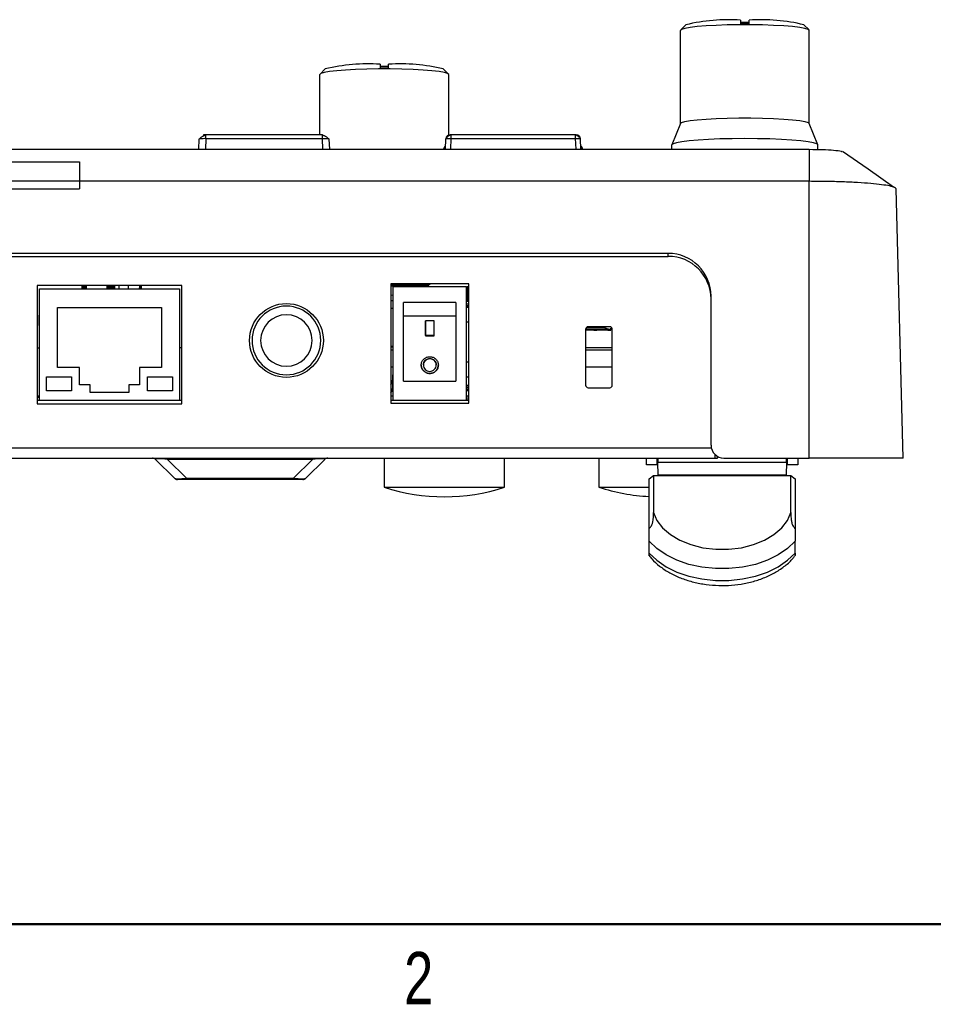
# Model space of a CAD drawing. Header units: millimetres. Extents: x 3 to 556, y 3 to 429.
# Tile 8 of 22: x 303 to 409, y 3 to 118. Entities that reach past the tile are written whole.
import ezdxf

# ---------------------------------------------------------------- set-up
doc = ezdxf.new("R2010")
doc.units = ezdxf.units.MM
doc.styles.add('SLDTEXTSTYLE0', font='TXT', dxfattribs={"width": 0.75})

msp = doc.modelspace()

# ---------------------------------------------------------------- linework, layer by layer
at = {"color": 7, "linetype": 'Continuous', "lineweight": 25}
for p, q in [((380.31313, 117.49487), (379.71543, 116.90173)), ((386.68668, 118.04205), (386.68668, 117.58764)), ((386.68668, 117.80831), (387.68668, 117.80831)), ((387.68668, 117.58764), (387.68668, 118.04205)), ((394.65792, 116.90173), (394.06022, 117.49487)), ((379.68668, 105.99746), (379.68668, 116.84454)), ((394.68668, 105.99746), (394.68668, 116.84454)), ((344.68668, 112.89995), (344.68668, 112.44554)), ((344.68668, 112.66621), (345.68668, 112.66621)), ((345.68668, 112.44554), (345.68668, 112.89995)), ((337.68668, 104.66388), (337.68668, 111.70244)), ((338.31313, 112.35277), (337.71543, 111.75963)), ((352.65792, 111.75963), (352.06022, 112.35277)), ((352.68668, 104.65125), (352.68668, 111.70244)), ((379.69127, 106.00889), (378.69188, 103.52145)), ((395.68147, 103.52145), (394.68208, 106.00889)), ((337.98429, 104.66388), (324.38906, 104.66388)), ((367.43405, 104.68565), (352.9393, 104.68565)), ((323.58954, 104.15513), (323.54845, 102.98634)), ((323.65072, 104.18722), (323.58954, 104.15513)), ((337.98429, 104.22481), (324.38906, 104.22481)), ((338.78381, 104.15513), (338.72313, 104.18716)), ((338.82491, 102.98634), (338.78274, 104.18552)), ((352.29719, 102.98634), (352.33967, 104.19433)), ((352.9393, 104.24659), (367.43405, 104.24659)), ((368.07616, 102.98634), (368.03286, 104.21774)), ((378.68668, 102.98634), (378.68668, 103.49553)), ((395.68668, 102.96896), (395.68668, 103.49553)), ((174.68668, 102.98634), (394.68668, 102.98634)), ((368.28341, 102.98634), (368.28271, 103.00631)), ((394.68668, 102.98634), (394.68668, 99.25561)), ((394.68668, 99.25561), (174.68668, 99.25561)), ((394.68668, 67.00928), (394.68668, 99.25561)), ((405.62323, 67.00935), (404.79872, 98.37615)), ((378.23668, 90.855), (182.13668, 90.855)), ((378.23668, 90.51539), (378.23668, 90.855)), ((182.13668, 90.51539), (378.23668, 90.51539)), ((355.03668, 87.3116), (345.93668, 87.3116)), ((345.93668, 87.3116), (345.93668, 73.4116)), ((350.4635, 87.3116), (350.4635, 87.23811)), ((350.4635, 87.23811), (350.4635, 87.18276)), ((355.03668, 73.4116), (355.03668, 87.3116)), ((321.61168, 87.1116), (304.76168, 87.1116)), ((304.76168, 87.1116), (304.76168, 73.3116)), ((305.03668, 73.7116), (305.03668, 86.7116)), ((305.03668, 86.7116), (321.33668, 86.7116)), ((310.01668, 87.09969), (310.01668, 87.1116)), ((310.01668, 87.09969), (310.01668, 87.09926)), ((310.01668, 87.05611), (310.01668, 87.09926)), ((310.01668, 87.05611), (310.01668, 87.05568)), ((310.01668, 87.01254), (310.01668, 87.05568)), ((310.01668, 87.01254), (310.01668, 87.0121)), ((310.01668, 86.96896), (310.01668, 87.0121)), ((310.01668, 86.96896), (310.01668, 86.96852)), ((310.01668, 86.92538), (310.01668, 86.96852)), ((310.01668, 86.92538), (310.01668, 86.92494)), ((310.01668, 86.8818), (310.01668, 86.92494)), ((310.01668, 86.8818), (310.01668, 86.88137)), ((310.01668, 86.83822), (310.01668, 86.88137)), ((310.01668, 86.83822), (310.01668, 86.83779)), ((310.01668, 86.79465), (310.01668, 86.83779)), ((310.01668, 86.79465), (310.01668, 86.79421)), ((310.01668, 86.75107), (310.01668, 86.79421)), ((310.01668, 86.75107), (310.01668, 86.75063)), ((310.01668, 86.7116), (310.01668, 86.75063)), ((310.09668, 87.0864), (310.51668, 87.0864)), ((310.09668, 87.0864), (310.09668, 87.06897)), ((310.51668, 87.06897), (310.09668, 87.06897)), ((310.09668, 87.04282), (310.51668, 87.04282)), ((310.09668, 87.04282), (310.09668, 87.02539)), ((310.51668, 87.02539), (310.09668, 87.02539)), ((310.09668, 86.99924), (310.51668, 86.99924)), ((310.09668, 86.99924), (310.09668, 86.98181)), ((310.51668, 86.98181), (310.09668, 86.98181)), ((310.09668, 86.95567), (310.51668, 86.95567)), ((310.09668, 86.95567), (310.09668, 86.93824)), ((310.51668, 86.93824), (310.09668, 86.93824)), ((310.51668, 86.91209), (310.09668, 86.91209)), ((310.09668, 86.91209), (310.09668, 86.89466)), ((310.09668, 86.89466), (310.51668, 86.89466)), ((310.51668, 86.86851), (310.09668, 86.86851)), ((310.09668, 86.86851), (310.09668, 86.85108)), ((310.09668, 86.85108), (310.51668, 86.85108)), ((310.51668, 86.82493), (310.09668, 86.82493)), ((310.09668, 86.82493), (310.09668, 86.8075)), ((310.09668, 86.8075), (310.51668, 86.8075)), ((310.51668, 86.78136), (310.09668, 86.78136)), ((310.09668, 86.78136), (310.09668, 86.76392)), ((310.09668, 86.76392), (310.51668, 86.76392)), ((310.51668, 86.73778), (310.09668, 86.73778)), ((310.09668, 86.73778), (310.09668, 86.72035)), ((310.09668, 86.72035), (310.51668, 86.72035)), ((310.14918, 87.11124), (310.51668, 87.11124)), ((310.51668, 87.08771), (310.14918, 87.08771)), ((310.14918, 87.06766), (310.51668, 87.06766)), ((310.51668, 87.04413), (310.14918, 87.04413)), ((310.14918, 87.02408), (310.51668, 87.02408)), ((310.51668, 87.00055), (310.14918, 87.00055)), ((310.14918, 86.98051), (310.51668, 86.98051)), ((310.51668, 86.95697), (310.14918, 86.95697)), ((310.14918, 86.93693), (310.51668, 86.93693)), ((310.14918, 86.9134), (310.51668, 86.9134)), ((310.51668, 86.89335), (310.14918, 86.89335)), ((310.14918, 86.86982), (310.51668, 86.86982)), ((310.51668, 86.84977), (310.14918, 86.84977)), ((310.14918, 86.82624), (310.51668, 86.82624)), ((310.51668, 86.80619), (310.14918, 86.80619)), ((310.14918, 86.78266), (310.51668, 86.78266)), ((310.51668, 86.76262), (310.14918, 86.76262)), ((310.14918, 86.73908), (310.51668, 86.73908)), ((310.51668, 86.71904), (310.14918, 86.71904)), ((310.51668, 86.7116), (310.51668, 87.1116)), ((312.91668, 86.7116), (312.91668, 87.1116)), ((312.91668, 87.0864), (313.36868, 87.0864)), ((313.36868, 87.06897), (312.91668, 87.06897)), ((312.91668, 87.04282), (313.36868, 87.04282)), ((313.36868, 87.02539), (312.91668, 87.02539)), ((312.91668, 86.99924), (313.36868, 86.99924)), ((313.36868, 86.98181), (312.91668, 86.98181)), ((312.91668, 86.95567), (313.36868, 86.95567)), ((313.36868, 86.93824), (312.91668, 86.93824)), ((313.36868, 86.91209), (312.91668, 86.91209)), ((312.91668, 86.89466), (313.36868, 86.89466)), ((313.36868, 86.86851), (312.91668, 86.86851)), ((312.91668, 86.85108), (313.36868, 86.85108)), ((313.36868, 86.82493), (312.91668, 86.82493)), ((312.91668, 86.8075), (313.36868, 86.8075)), ((313.36868, 86.78136), (312.91668, 86.78136)), ((312.91668, 86.76392), (313.36868, 86.76392)), ((313.36868, 86.73778), (312.91668, 86.73778)), ((312.91668, 86.72035), (313.36868, 86.72035)), ((313.36868, 87.06897), (313.36868, 87.0864)), ((313.36868, 87.02539), (313.36868, 87.04282)), ((313.36868, 86.98181), (313.36868, 86.99924)), ((313.36868, 86.93824), (313.36868, 86.95567)), ((313.36868, 86.89466), (313.36868, 86.91209)), ((313.36868, 86.85108), (313.36868, 86.86851)), ((313.36868, 86.8075), (313.36868, 86.82493)), ((313.36868, 86.76392), (313.36868, 86.78136)), ((313.36868, 86.72035), (313.36868, 86.73778)), ((313.43939, 87.09815), (313.45289, 87.1116)), ((313.47914, 87.1116), (313.43939, 87.072)), ((313.43939, 87.05457), (313.47939, 87.09442)), ((313.43939, 87.072), (313.43939, 87.05457)), ((313.47939, 87.06827), (313.43939, 87.02842)), ((313.43939, 87.01099), (313.47939, 87.05084)), ((313.43939, 87.02842), (313.43939, 87.01099)), ((313.47939, 87.02469), (313.43939, 86.98484)), ((313.43939, 86.96741), (313.47939, 87.00726)), ((313.43939, 86.98484), (313.43939, 86.96741)), ((313.47939, 86.98111), (313.43939, 86.94127)), ((313.43939, 86.92384), (313.47939, 86.96368)), ((313.43939, 86.94127), (313.43939, 86.92384)), ((313.47939, 86.93754), (313.43939, 86.89769)), ((313.43939, 86.88026), (313.47939, 86.92011)), ((313.43939, 86.89769), (313.43939, 86.88026)), ((313.47939, 86.89396), (313.43939, 86.85411)), ((313.43939, 86.83668), (313.47939, 86.87653)), ((313.43939, 86.85411), (313.43939, 86.83668)), ((313.47939, 86.85038), (313.43939, 86.81053)), ((313.43939, 86.7931), (313.47939, 86.83295)), ((313.43939, 86.81053), (313.43939, 86.7931)), ((313.47939, 86.8068), (313.43939, 86.76696)), ((313.43939, 86.74952), (313.47939, 86.78937)), ((313.43939, 86.76696), (313.43939, 86.74952)), ((313.47939, 86.76323), (313.43939, 86.72338)), ((313.44507, 86.7116), (313.47939, 86.74579)), ((313.47939, 86.71965), (313.47131, 86.7116)), ((313.47939, 87.05084), (313.47939, 87.06827)), ((313.47939, 87.00726), (313.47939, 87.02469)), ((313.47939, 86.96368), (313.47939, 86.98111)), ((313.47939, 86.92011), (313.47939, 86.93754)), ((313.47939, 86.87653), (313.47939, 86.89396)), ((313.47939, 86.83295), (313.47939, 86.85038)), ((313.47939, 86.78937), (313.47939, 86.8068)), ((313.47939, 86.74579), (313.47939, 86.76323)), ((313.50868, 87.09513), (313.50868, 87.1116)), ((313.77168, 87.10436), (313.50868, 87.10436)), ((313.50868, 87.09513), (313.50868, 87.0777)), ((313.50868, 87.08344), (313.77168, 87.08344)), ((313.50868, 87.05156), (313.50868, 87.07148)), ((313.77168, 87.06078), (313.50868, 87.06078)), ((313.50868, 87.05156), (313.50868, 87.03412)), ((313.50868, 87.03986), (313.77168, 87.03986)), ((313.50868, 87.00798), (313.50868, 87.0279)), ((313.77168, 87.0172), (313.50868, 87.0172)), ((313.50868, 87.00798), (313.50868, 86.99055)), ((313.50868, 86.99629), (313.77168, 86.99629)), ((313.50868, 86.9644), (313.50868, 86.98432)), ((313.77168, 86.97363), (313.50868, 86.97363)), ((313.50868, 86.9644), (313.50868, 86.94697)), ((313.50868, 86.95271), (313.77168, 86.95271)), ((313.50868, 86.92082), (313.50868, 86.94075)), ((313.77168, 86.93005), (313.50868, 86.93005)), ((313.50868, 86.92082), (313.50868, 86.90339)), ((313.50868, 86.90913), (313.77168, 86.90913)), ((313.50868, 86.87724), (313.50868, 86.89717)), ((313.77168, 86.88647), (313.50868, 86.88647)), ((313.50868, 86.87724), (313.50868, 86.85981)), ((313.50868, 86.86555), (313.77168, 86.86555)), ((313.50868, 86.83367), (313.50868, 86.85359)), ((313.77168, 86.84289), (313.50868, 86.84289)), ((313.50868, 86.83367), (313.50868, 86.81624)), ((313.50868, 86.82198), (313.77168, 86.82198)), ((313.50868, 86.79009), (313.50868, 86.81001)), ((313.77168, 86.79931), (313.50868, 86.79931)), ((313.50868, 86.79009), (313.50868, 86.77266)), ((313.50868, 86.7784), (313.77168, 86.7784)), ((313.50868, 86.74651), (313.50868, 86.76643)), ((313.77168, 86.75574), (313.50868, 86.75574)), ((313.50868, 86.74651), (313.50868, 86.72908)), ((313.50868, 86.73482), (313.77168, 86.73482)), ((313.50868, 86.7116), (313.50868, 86.72286)), ((313.77168, 86.71216), (313.50868, 86.71216)), ((313.75068, 87.10436), (313.77168, 87.08344)), ((313.75068, 87.06078), (313.77168, 87.03986)), ((313.75068, 87.0172), (313.77168, 86.99629)), ((313.75068, 86.97363), (313.77168, 86.95271)), ((313.75068, 86.93005), (313.77168, 86.90913)), ((313.75068, 86.88647), (313.77168, 86.86555)), ((313.75068, 86.84289), (313.77168, 86.82198)), ((313.75068, 86.79931), (313.77168, 86.7784)), ((313.75068, 86.75574), (313.77168, 86.73482)), ((313.75068, 86.71216), (313.75124, 86.7116)), ((313.77168, 87.1116), (313.77168, 87.10436)), ((313.77168, 87.08344), (313.77168, 87.06078)), ((313.77168, 87.03986), (313.77168, 87.0172)), ((313.77168, 86.99629), (313.77168, 86.97363)), ((313.77168, 86.95271), (313.77168, 86.93005)), ((313.77168, 86.90913), (313.77168, 86.88647)), ((313.77168, 86.86555), (313.77168, 86.84289)), ((313.77168, 86.82198), (313.77168, 86.79931)), ((313.77168, 86.7784), (313.77168, 86.75574)), ((313.77168, 86.73482), (313.77168, 86.71216)), ((314.28168, 87.1116), (314.28168, 86.7116)), ((315.36668, 87.1116), (315.36668, 86.7116)), ((316.86668, 87.1116), (316.86668, 86.7116)), ((321.33668, 86.7116), (321.33668, 73.7116)), ((321.61168, 73.3116), (321.61168, 87.1116)), ((350.4635, 87.18276), (345.93668, 87.18276)), ((345.93668, 87.11642), (346.72056, 87.11642)), ((346.72056, 87.04668), (345.93668, 87.04668)), ((346.23668, 73.7116), (346.23668, 87.0116)), ((346.23668, 87.0116), (354.73668, 87.0116)), ((346.87067, 87.18276), (346.87067, 87.10333)), ((346.87067, 87.10333), (346.87067, 87.05976)), ((346.92147, 87.10333), (346.92147, 87.18276)), ((346.92147, 87.05977), (346.92147, 87.10333)), ((347.07159, 87.11642), (348.37156, 87.11642)), ((348.37156, 87.04668), (347.07159, 87.04668)), ((348.52167, 87.18276), (348.52167, 87.10333)), ((348.52167, 87.10333), (348.52167, 87.05976)), ((348.69947, 87.10338), (348.69947, 87.18276)), ((348.69947, 87.05981), (348.69947, 87.10338)), ((348.84959, 87.11646), (350.14956, 87.11646)), ((350.14956, 87.04673), (348.84959, 87.04673)), ((349.83668, 87.0449), (349.83668, 87.0116)), ((350.03668, 87.0116), (350.03668, 87.0449)), ((350.29967, 87.18276), (350.29967, 87.10338)), ((350.29967, 87.10338), (350.29967, 87.05981)), ((350.33668, 87.0449), (350.33668, 87.0116)), ((350.53668, 87.0116), (350.53668, 87.0449)), ((350.83668, 87.0449), (350.83668, 87.0116)), ((351.03668, 87.0116), (351.03668, 87.0449)), ((351.33668, 87.0449), (351.33668, 87.0116)), ((351.53668, 87.0116), (351.53668, 87.0449)), ((351.83668, 87.0449), (351.83668, 87.0116)), ((352.03668, 87.0116), (352.03668, 87.0449)), ((352.33668, 87.0449), (352.33668, 87.0116)), ((352.53668, 87.0116), (352.53668, 87.0449)), ((352.83668, 87.0449), (352.83668, 87.0116)), ((353.03668, 87.0116), (353.03668, 87.0449)), ((353.33668, 87.0449), (353.33668, 87.0116)), ((353.53668, 87.0116), (353.53668, 87.0449)), ((353.83668, 87.0449), (353.83668, 87.0116)), ((354.03668, 87.0116), (354.03668, 87.0449)), ((354.33668, 87.0449), (354.33668, 87.0116)), ((354.53668, 87.0116), (354.53668, 87.0449)), ((354.73668, 87.0116), (354.73668, 73.7116)), ((354.73668, 86.95775), (354.83668, 86.95775)), ((354.82168, 86.74322), (354.82168, 85.31866)), ((354.83668, 86.61904), (354.82168, 86.61904)), ((354.83668, 86.51446), (354.82168, 86.51446)), ((354.82168, 86.29719), (354.83668, 86.29719)), ((354.83668, 87.0449), (354.83668, 86.84567)), ((354.83668, 86.84567), (355.03668, 86.84567)), ((354.83668, 86.84567), (354.83668, 86.73733)), ((355.03668, 86.73733), (354.83668, 86.73733)), ((354.83668, 86.73733), (354.83668, 86.71615)), ((354.83668, 86.71615), (355.03668, 86.71615)), ((354.83668, 86.71615), (354.83668, 86.68967)), ((355.03668, 86.68967), (354.83668, 86.68967)), ((354.83668, 86.68967), (354.83668, 86.33741)), ((354.83668, 86.33741), (355.03668, 86.33741)), ((354.83668, 86.33741), (354.83668, 86.17364)), ((354.83668, 86.17364), (354.88668, 86.16465)), ((354.83668, 86.17364), (354.83668, 85.74847)), ((354.88668, 86.16465), (354.88668, 85.76617)), ((354.98668, 86.16465), (354.88668, 86.16465)), ((354.98668, 85.76617), (354.98668, 86.16465)), ((346.23668, 85.96772), (345.93668, 85.99679)), ((345.93668, 85.35633), (346.23668, 85.3854)), ((353.53668, 85.15361), (347.43668, 85.15361)), ((347.43668, 83.59153), (347.43668, 85.15361)), ((353.53668, 85.15361), (353.53668, 83.59153)), ((354.73668, 85.28663), (354.82168, 85.28663)), ((355.03668, 84.95789), (354.73668, 84.95789)), ((354.83668, 85.99513), (354.82168, 85.99513)), ((354.83668, 85.54815), (354.82168, 85.54815)), ((354.82168, 85.41491), (354.83668, 85.41491)), ((354.82168, 85.31866), (354.82168, 85.28663)), ((354.82168, 85.28663), (354.83668, 85.28663)), ((354.83668, 85.74847), (354.88668, 85.76617)), ((354.83668, 85.74847), (354.83668, 85.56687)), ((354.83668, 85.56687), (355.03668, 85.56687)), ((354.83668, 85.56687), (354.83668, 85.4941)), ((355.03668, 85.4941), (354.83668, 85.4941)), ((354.83668, 85.4941), (354.83668, 85.40991)), ((354.83668, 85.40991), (355.03668, 85.40991)), ((354.83668, 85.40991), (354.83668, 85.32324)), ((355.03668, 85.32324), (354.83668, 85.32324)), ((354.83668, 85.32324), (354.83668, 85.28663)), ((354.83668, 85.28663), (355.03668, 85.28663)), ((354.88668, 85.76617), (354.98668, 85.76617)), ((383.23668, 68.50928), (383.23668, 85.88714)), ((307.13668, 84.5616), (319.23668, 84.5616)), ((307.13668, 77.5616), (307.13668, 84.5616)), ((319.23668, 84.5616), (319.23668, 77.5616)), ((346.23668, 84.42432), (345.93668, 84.44066)), ((355.03668, 84.74872), (354.73668, 84.74872)), ((355.03668, 84.68454), (354.73668, 84.68454)), ((355.03668, 84.58998), (354.73668, 84.58998)), ((304.81437, 83.66263), (304.81437, 83.16453)), ((304.81437, 83.16453), (304.81437, 83.05123)), ((304.81462, 83.07599), (304.81437, 83.07676)), ((304.81437, 83.05122), (304.81437, 83.02064)), ((304.81437, 83.02064), (304.81437, 82.90733)), ((304.81437, 82.90733), (304.81437, 82.87674)), ((304.81437, 82.87674), (304.81437, 82.76343)), ((304.81437, 82.77749), (304.81437, 82.73285)), ((304.81437, 82.73285), (304.81437, 82.61954)), ((304.81462, 83.07599), (304.81462, 82.57789)), ((347.43668, 75.98662), (347.43668, 83.59153)), ((347.43668, 83.59153), (353.53668, 83.59153)), ((349.98655, 81.27877), (349.98655, 83.01992)), ((350.98652, 82.99218), (349.98655, 82.99213)), ((349.98655, 82.99214), (349.98655, 81.25706)), ((350.98655, 81.25709), (350.98655, 82.99217)), ((353.53668, 83.59153), (353.53668, 75.98662)), ((304.81462, 82.57788), (304.81462, 82.46458)), ((368.63668, 82.00928), (368.63668, 75.50928)), ((368.63668, 81.98052), (369.58056, 81.98052)), ((369.58056, 81.91081), (368.63668, 81.91081)), ((371.28528, 82.03264), (368.63759, 82.03264)), ((368.76317, 82.25401), (370.82082, 82.25401)), ((371.43668, 82.30928), (368.93668, 82.30928)), ((369.73067, 82.03264), (369.73067, 81.96745)), ((369.73067, 81.96744), (369.73067, 81.92389)), ((369.78147, 81.96745), (369.78147, 82.03264)), ((369.78147, 81.9239), (369.78147, 81.96745)), ((369.93159, 81.98052), (371.23156, 81.98052)), ((371.23156, 81.91081), (369.93159, 81.91081)), ((371.38167, 82.03264), (371.38167, 81.96744)), ((371.38167, 81.96744), (371.38167, 81.92389)), ((371.43247, 81.9239), (371.43247, 81.96745)), ((371.73668, 75.50928), (371.73668, 82.00928)), ((350.98654, 81.27881), (349.98655, 81.27876)), ((349.98655, 81.25706), (350.98658, 81.25711)), ((349.98658, 81.27876), (349.98658, 81.25706)), ((305.03668, 79.83498), (304.76168, 79.83495)), ((321.61168, 79.83675), (321.33668, 79.83672)), ((346.23668, 79.92374), (345.93668, 79.92374)), ((346.23668, 79.58528), (345.93668, 79.58533)), ((371.73668, 79.83712), (368.63668, 79.83712)), ((371.73668, 79.58128), (368.63668, 79.58177)), ((309.68668, 77.5616), (307.13668, 77.5616)), ((309.68668, 75.5616), (309.68668, 77.5616)), ((316.68668, 77.5616), (316.68668, 75.5616)), ((319.23668, 77.5616), (316.68668, 77.5616)), ((346.23668, 77.58882), (345.93668, 77.58882)), ((349.7368, 77.86187), (349.7368, 77.8521)), ((351.2368, 77.85219), (351.2368, 77.86196)), ((371.73668, 77.58882), (368.63668, 77.58882)), ((305.85668, 76.4816), (308.74668, 76.4816)), ((305.85668, 74.8516), (305.85668, 76.4816)), ((308.74668, 76.4816), (308.74668, 74.8516)), ((317.62668, 76.4816), (320.51668, 76.4816)), ((317.62668, 74.8516), (317.62668, 76.4816)), ((320.51668, 76.4816), (320.51668, 74.8516)), ((345.93668, 75.99484), (346.15341, 75.99484)), ((346.18668, 76.23141), (346.15341, 75.99484)), ((346.15341, 75.99484), (346.18668, 76.23141)), ((346.18668, 76.23141), (346.18668, 76.69383)), ((346.18668, 76.23141), (346.18668, 76.22015)), ((346.18668, 75.25947), (346.18668, 75.79325)), ((347.43668, 75.98662), (353.53668, 75.98662)), ((308.74668, 74.8516), (305.85668, 74.8516)), ((310.93668, 75.5616), (309.68668, 75.5616)), ((310.93668, 74.6616), (310.93668, 75.5616)), ((315.43668, 74.6616), (310.93668, 74.6616)), ((315.43668, 75.5616), (315.43668, 74.6616)), ((316.68668, 75.5616), (315.43668, 75.5616)), ((320.51668, 74.8516), (317.62668, 74.8516)), ((345.93668, 74.98639), (346.15341, 74.98639)), ((346.15341, 74.98639), (346.18668, 75.25947)), ((346.18668, 75.25947), (346.15341, 74.98639)), ((346.15341, 74.97512), (346.18668, 75.24821)), ((346.18668, 75.24821), (346.15341, 74.97512)), ((346.18668, 75.25947), (346.18668, 75.24821)), ((354.73668, 75.51738), (355.03668, 75.51738)), ((354.73668, 75.42281), (355.03668, 75.42281)), ((354.73668, 75.24906), (355.03668, 75.24906)), ((354.73668, 75.03988), (355.03668, 75.03988)), ((354.73668, 74.88699), (355.03668, 74.88699)), ((368.93668, 75.20928), (371.43668, 75.20928)), ((305.03668, 74.2116), (304.76168, 74.2116)), ((305.03668, 74.0616), (304.76168, 74.0616)), ((305.03668, 73.7116), (304.76168, 73.7116)), ((321.33668, 73.7116), (305.03668, 73.7116)), ((321.61168, 73.7116), (321.33668, 73.7116)), ((321.61168, 74.0616), (321.58548, 74.0616)), ((321.58548, 74.0616), (321.58548, 73.7116)), ((346.23668, 74.2116), (345.93668, 74.2116)), ((346.23668, 73.7116), (345.93668, 73.7116)), ((354.73668, 73.7116), (346.23668, 73.7116)), ((355.03668, 74.2116), (354.73668, 74.2116)), ((355.03668, 73.7116), (354.73668, 73.7116)), ((355.03668, 74.0616), (354.91257, 74.0616)), ((354.91257, 74.0616), (354.91257, 73.7116)), ((304.76168, 73.3116), (321.61168, 73.3116)), ((345.93668, 73.4116), (355.03668, 73.4116)), ((176.63668, 67.00928), (383.73668, 67.00928)), ((320.74288, 64.65572), (318.53578, 66.86283)), ((319.94999, 67.00928), (319.94999, 66.86283)), ((336.82866, 66.86283), (319.94999, 66.86283)), ((319.94999, 66.86283), (322.1571, 64.65572)), ((334.62155, 64.65572), (336.82866, 66.86283)), ((338.24287, 66.86283), (336.03576, 64.65572)), ((336.82866, 67.00928), (336.82866, 66.86283)), ((345.18668, 67.00928), (345.18668, 63.60928)), ((359.18668, 63.60928), (359.18668, 67.00928)), ((370.18668, 67.00928), (370.18668, 63.60928)), ((375.73668, 66.20928), (375.73668, 67.00928)), ((376.93668, 67.00928), (376.93668, 66.20928)), ((383.73668, 67.00928), (383.73668, 67.39124)), ((383.73668, 67.00928), (383.97668, 67.00928)), ((383.97668, 67.00928), (383.97668, 67.21606)), ((384.73668, 67.00928), (394.68668, 67.00928)), ((392.13668, 66.20928), (392.13668, 67.00928)), ((393.33668, 67.00928), (393.33668, 66.20928)), ((376.93668, 66.20928), (375.73668, 66.20928)), ((392.01041, 66.50928), (377.06295, 66.50928)), ((377.08244, 65.05142), (377.06295, 66.50928)), ((392.01041, 66.50928), (391.99091, 65.05142)), ((393.33668, 66.20928), (392.13668, 66.20928)), ((322.1571, 64.50928), (321.09644, 64.50928)), ((322.1571, 64.65572), (334.62155, 64.65572)), ((322.1571, 64.65572), (322.1571, 64.50928)), ((334.62155, 64.50928), (322.1571, 64.50928)), ((334.62155, 64.65572), (334.62155, 64.50928)), ((335.68221, 64.50928), (334.62155, 64.50928)), ((376.03668, 64.59907), (376.53668, 64.98209)), ((376.03668, 58.80358), (376.03668, 64.59907)), ((376.53668, 64.98209), (392.53668, 64.98209)), ((376.53668, 64.98209), (376.53668, 60.6788)), ((377.08244, 65.05142), (391.99091, 65.05142)), ((392.53668, 60.6788), (392.53668, 64.98209)), ((392.53668, 64.98209), (393.03668, 64.59907)), ((393.03668, 64.59907), (393.03668, 58.80358)), ((345.18668, 63.60928), (358.04686, 63.60928)), ((358.04686, 63.60928), (359.18668, 63.60928)), ((370.18668, 63.60928), (376.03668, 63.60928)), ((376.03668, 55.94966), (376.03668, 57.32854)), ((393.03668, 55.94966), (393.03668, 57.32854))]:
    msp.add_line(p, q, dxfattribs=at)
at = {"color": 8, "linetype": 'Continuous', "lineweight": 25}
for p, q in [((324.38906, 104.22481), (324.38906, 104.66388)), ((337.98429, 104.22481), (337.98429, 104.66388)), ((352.9393, 104.68565), (352.9393, 104.24659)), ((367.43405, 104.68565), (367.43405, 104.24659)), ((324.38906, 104.22481), (324.34551, 102.98634)), ((338.02727, 102.98634), (337.98429, 104.22481)), ((352.9393, 104.24659), (352.89499, 102.98634)), ((367.43405, 104.24659), (367.47836, 102.98634)), ((352.15406, 103.0079), (352.29867, 103.02837)), ((310.14918, 87.1116), (310.14918, 87.11124)), ((310.14918, 87.06897), (310.14918, 87.06766)), ((310.14918, 87.02539), (310.14918, 87.02408)), ((310.14918, 86.98181), (310.14918, 86.98051)), ((310.14918, 86.93824), (310.14918, 86.93693)), ((310.14918, 86.89466), (310.14918, 86.89335)), ((310.14918, 86.85108), (310.14918, 86.84977)), ((310.14918, 86.8075), (310.14918, 86.80619)), ((310.14918, 86.76392), (310.14918, 86.76262)), ((310.14918, 86.72035), (310.14918, 86.71904)), ((313.43939, 87.1116), (313.43939, 87.09815)), ((313.43939, 86.72338), (313.43939, 86.7116)), ((313.47939, 87.09442), (313.47939, 87.1116)), ((313.47939, 86.7116), (313.47939, 86.71965)), ((346.72056, 87.11642), (346.72056, 87.18276)), ((347.07159, 87.18276), (347.07159, 87.11642)), ((348.37156, 87.11642), (348.37156, 87.18276)), ((348.84959, 87.18276), (348.84959, 87.11646)), ((350.14956, 87.11646), (350.14956, 87.18276)), ((354.83668, 85.8582), (354.82168, 85.8582)), ((354.82168, 85.75858), (354.83668, 85.75858)), ((354.83668, 85.59608), (354.82168, 85.59608)), ((354.73668, 84.58563), (355.03668, 84.58563)), ((355.03668, 82.85393), (354.73668, 82.85393)), ((369.58056, 81.98052), (369.58056, 82.03264)), ((369.93159, 82.03264), (369.93159, 81.98052)), ((371.23156, 81.98052), (371.23156, 82.03264)), ((345.93668, 80.03582), (346.23668, 80.03582)), ((354.73668, 78.22687), (355.03668, 78.22687)), ((355.03668, 76.4245), (354.73668, 76.4245)), ((177.10637, 68.20928), (383.26698, 68.20928))]:
    msp.add_line(p, q, dxfattribs=at)
at = {"color": 7, "linetype": 'Continuous'}
for p, q in [((244.68668, 101.54471), (309.68668, 101.54471)), ((309.68668, 101.54471), (309.68668, 98.36352)), ((244.68668, 98.36352), (309.68668, 98.36352))]:
    msp.add_line(p, q, dxfattribs=at)
at = {"color": 7, "linetype": 'Continuous', "lineweight": 50}
msp.add_line((546.1, 12.7), (12.7, 12.7), dxfattribs=at)
at = {"color": 7, "linetype": 'Continuous', "lineweight": 25, "flags": 128}
for points in [[(394.68668, 116.84454), (394.55897, 116.96465), (394.18022, 117.08067), (393.5633, 117.18865), (392.72924, 117.28491), (391.70644, 117.36618), (390.52971, 117.42968), (389.23915, 117.47325), (387.87869, 117.49542), (386.49466, 117.49542), (385.1342, 117.47325), (383.84364, 117.42968), (382.66692, 117.36618), (381.64411, 117.28491), (380.81005, 117.18865), (380.19313, 117.08067), (379.81438, 116.96465), (379.68668, 116.84454)], [(352.68668, 111.70244), (352.55897, 111.82255), (352.18022, 111.93857), (351.5633, 112.04655), (350.72924, 112.14281), (349.70644, 112.22408), (348.52971, 112.28758), (347.23915, 112.33115), (345.87869, 112.35332), (344.49466, 112.35332), (343.1342, 112.33115), (341.84364, 112.28758), (340.66692, 112.22408), (339.64411, 112.14281), (338.81005, 112.04655), (338.19313, 111.93857), (337.81438, 111.82255), (337.68668, 111.70244)], [(379.69127, 106.00889), (379.81438, 106.10613), (380.19313, 106.22215), (380.81005, 106.33013), (381.64411, 106.42639), (382.66692, 106.50765), (383.84364, 106.57116), (385.1342, 106.61473), (386.49466, 106.6369), (387.87869, 106.6369), (389.23915, 106.61473), (390.52971, 106.57116), (391.70644, 106.50765), (392.72924, 106.42639), (393.5633, 106.33013), (394.18022, 106.22215), (394.55897, 106.10613), (394.68208, 106.00889)], [(395.68668, 103.49553), (395.55754, 103.62417), (395.17406, 103.74891), (394.54789, 103.86594), (393.69805, 103.97172), (392.65037, 104.06303), (391.43668, 104.1371), (390.09385, 104.19168), (388.66269, 104.2251), (387.18668, 104.23635), (385.71067, 104.2251), (384.2795, 104.19168), (382.93668, 104.1371), (381.72298, 104.06303), (380.6753, 103.97172), (379.82546, 103.86594), (379.19929, 103.74891), (378.81581, 103.62417), (378.68668, 103.49553)], [(404.48767, 98.59092), (401.52523, 100.65722), (398.56279, 102.72353)], [(349.86364, 87.3116), (349.84071, 87.30425), (349.8285, 87.29345)], [(310.09668, 87.0864), (310.08107, 87.08793), (310.07367, 87.08977)], [(310.09668, 87.04282), (310.08107, 87.04435), (310.07367, 87.04619)], [(310.09668, 86.99924), (310.08107, 87.00078), (310.07367, 87.00261)], [(310.09668, 86.95567), (310.08107, 86.9572), (310.07367, 86.95903)], [(310.09668, 86.91209), (310.08107, 86.91362), (310.07367, 86.91545)], [(310.09668, 86.86851), (310.08107, 86.87004), (310.07367, 86.87188)], [(310.09668, 86.82493), (310.08107, 86.82646), (310.07367, 86.8283)], [(310.09668, 86.78136), (310.08107, 86.78289), (310.07367, 86.78472)], [(310.09668, 86.73778), (310.08107, 86.73931), (310.07367, 86.74114)], [(313.43939, 86.72338), (313.43212, 86.71681), (313.42515, 86.7116)], [(313.50713, 86.7116), (313.50819, 86.71932), (313.50868, 86.72908)], [(376.53668, 60.6788), (376.93727, 59.74347), (377.60008, 58.87191), (378.50223, 58.09418), (379.61259, 57.43711), (380.89286, 56.92339), (382.29885, 56.57073), (383.78205, 56.39131), (385.2913, 56.39131), (386.7745, 56.57073), (388.1805, 56.92339), (389.46076, 57.43711), (390.57112, 58.09418), (391.47327, 58.87191), (392.13608, 59.74347), (392.53668, 60.6788)], [(393.03668, 57.32854), (392.15357, 56.47918), (391.06703, 55.73362), (389.80608, 55.11177), (388.4044, 54.63025), (386.89941, 54.3019), (385.33133, 54.13551), (383.74202, 54.13551), (382.17394, 54.3019), (380.66896, 54.63025), (379.26727, 55.11177), (378.00632, 55.73362), (376.91978, 56.47918), (376.03668, 57.32854)], [(376.03668, 55.94966), (376.91978, 55.1003), (378.00632, 54.35474), (379.26727, 53.73289), (380.66896, 53.25137), (382.17394, 52.92302), (383.74202, 52.75663), (385.33133, 52.75663), (386.89941, 52.92302), (388.4044, 53.25137), (389.80608, 53.73289), (391.06703, 54.35474), (392.15357, 55.1003), (393.03668, 55.94966)]]:
    msp.add_lwpolyline(points, dxfattribs=at)
at = {"color": 8, "linetype": 'Continuous', "lineweight": 25, "flags": 128}
msp.add_lwpolyline([(371.7092, 82.1347), (371.47392, 82.08426), (371.46686, 82.02475), (371.72163, 81.96954), (371.73668, 81.96756)], dxfattribs=at)
at = {"color": 7, "linetype": 'Continuous', "lineweight": 25}
msp.add_circle((333.78668, 80.7116), 4.3, dxfattribs=at)
for centre, radius, start, end in [((385.29147, 96.90034), 21.1877, 86.2243534, 103.5894765), ((387.18668, 32.79596), 84.79315, 89.6621418, 90.3378582), ((389.08188, 96.90034), 21.1877, 76.4105235, 93.7756466), ((343.29147, 91.75824), 21.1877, 86.2243534, 103.5894765), ((345.18668, 27.65386), 84.79315, 89.6621418, 90.3378582), ((347.08188, 91.75824), 21.1877, 76.4105235, 93.7756466), ((352.83846, 104.17591), 0.49913, 89.8960985, 177.885606), ((367.5349, 104.17591), 0.49913, 2.1143943, 90.1039015), ((352.58687, 102.95644), 0.49768, 123.7051911, 176.5550244), ((367.78648, 102.95644), 0.49768, 3.4449753, 56.2944054), ((378.25269, 85.87102), 4.98401, 0.1853416, 90.1841502), ((378.25269, 85.53141), 4.98401, 0.1853416, 90.1841502), ((350.30596, 89.10107), 1.86961, 255.2040552, 274.833806), ((310.1163, 86.72251), 0.39012, 85.166194, 104.7959448), ((310.1163, 87.47644), 0.39012, 255.2040552, 274.833806), ((310.1163, 86.67893), 0.39012, 85.166194, 104.7959448), ((310.1163, 87.43286), 0.39012, 255.2040552, 274.833806), ((310.1163, 86.63536), 0.39012, 85.166194, 104.7959448), ((310.1163, 87.38928), 0.39012, 255.2040552, 274.833806), ((310.1163, 86.59178), 0.39012, 85.166194, 104.7959448), ((310.1163, 87.3457), 0.39012, 255.2040552, 274.833806), ((310.1163, 86.5482), 0.39012, 85.166194, 104.7959448), ((310.1163, 87.30212), 0.39012, 255.2040552, 274.833806), ((310.1163, 86.50462), 0.39012, 85.166194, 104.7959448), ((310.1163, 87.25855), 0.39012, 255.2040552, 274.833806), ((310.1163, 86.46104), 0.39012, 85.166194, 104.7959448), ((310.1163, 87.21497), 0.39012, 255.2040552, 274.833806), ((310.1163, 86.41747), 0.39012, 85.166194, 104.7959448), ((310.1163, 87.17139), 0.39012, 255.2040552, 274.833806), ((310.1163, 86.37389), 0.39012, 85.166194, 104.7959448), ((310.1163, 87.12781), 0.39012, 255.2040552, 274.833806), ((310.13154, 85.97815), 0.74109, 88.6363937, 98.2372011), ((310.09664, 87.1491), 0.08013, 224.6825923, 270.0239024), ((310.09664, 87.10553), 0.08013, 224.6825923, 270.0239024), ((310.09664, 87.06195), 0.08013, 224.6825923, 270.0239024), ((310.09664, 87.01837), 0.08013, 224.6825923, 270.0239024), ((310.09664, 86.97479), 0.08013, 224.6825923, 270.0239024), ((310.09664, 86.93121), 0.08013, 224.6825923, 270.0239024), ((310.09664, 86.88764), 0.08013, 224.6825923, 270.0239024), ((310.09664, 86.84406), 0.08013, 224.6825923, 270.0239024), ((310.09664, 86.80048), 0.08013, 224.6825923, 270.0239024), ((313.36871, 87.18661), 0.10021, 269.9832733, 311.5397844), ((313.36871, 87.16916), 0.10019, 269.9812293, 314.8645159), ((313.36871, 87.14301), 0.10019, 269.9812293, 314.8645159), ((313.36871, 87.12558), 0.10019, 269.9812293, 314.8645159), ((313.36871, 87.09944), 0.10019, 269.9812293, 314.8645159), ((313.36871, 87.082), 0.10019, 269.9812293, 314.8645159), ((313.36871, 87.05586), 0.10019, 269.9812293, 314.8645159), ((313.36871, 87.03843), 0.10019, 269.9812293, 314.8645159), ((313.36871, 87.01228), 0.10019, 269.9812293, 314.8645159), ((313.36871, 86.99485), 0.10019, 269.9812293, 314.8645159), ((313.36871, 86.9687), 0.10019, 269.9812293, 314.8645159), ((313.36871, 86.95127), 0.10019, 269.9812293, 314.8645159), ((313.36871, 86.92512), 0.10019, 269.9812293, 314.8645159), ((313.36871, 86.90769), 0.10019, 269.9812293, 314.8645159), ((313.36871, 86.88155), 0.10019, 269.9812293, 314.8645159), ((313.36871, 86.86411), 0.10019, 269.9812293, 314.8645159), ((313.36871, 86.83797), 0.10019, 269.9812293, 314.8645159), ((313.36871, 86.82054), 0.10019, 269.9812293, 314.8645159), ((313.40905, 87.16503), 0.09967, 314.887291, 327.5835271), ((313.40916, 87.1388), 0.09953, 314.8762316, 344.1423418), ((313.40923, 87.12133), 0.09945, 314.8666739, 354.3896074), ((313.40925, 87.09517), 0.09943, 314.8643152, 359.9810136), ((313.40925, 87.07774), 0.09943, 314.8643152, 359.9810136), ((313.40925, 87.05159), 0.09943, 314.8643152, 359.9810136), ((313.40925, 87.03416), 0.09943, 314.8643152, 359.9810136), ((313.40925, 87.00801), 0.09943, 314.8643152, 359.9810136), ((313.40925, 86.99058), 0.09943, 314.8643152, 359.9810136), ((313.40925, 86.96443), 0.09943, 314.8643152, 359.9810136), ((313.40925, 86.947), 0.09943, 314.8643152, 359.9810136), ((313.40925, 86.92086), 0.09943, 314.8643152, 359.9810136), ((313.40925, 86.90342), 0.09943, 314.8643152, 359.9810136), ((313.40925, 86.87728), 0.09943, 314.8643152, 359.9810136), ((313.40925, 86.85985), 0.09943, 314.8643152, 359.9810136), ((313.40925, 86.8337), 0.09943, 314.8643152, 359.9810136), ((313.40925, 86.81627), 0.09943, 314.8643152, 359.9810136), ((313.40925, 86.79012), 0.09943, 314.8643152, 359.9810136), ((313.4093, 86.77268), 0.09937, 322.0783919, 359.9896649), ((313.40939, 86.74651), 0.09929, 339.413045, 359.9977816), ((314.23513, 87.22379), 2.48155, 348.088568, 357.1969121), ((314.23635, 87.22378), 2.63032, 348.7715901, 357.5557016), ((346.75784, 86.67638), 0.44161, 75.1958565, 94.8420047), ((346.75782, 87.487), 0.44189, 265.1629387, 284.7963862), ((347.03432, 86.67624), 0.44175, 85.1604692, 104.8002623), ((347.03431, 87.48672), 0.44161, 255.1958565, 274.8420047), ((348.40884, 86.67638), 0.44161, 75.1958565, 94.8420047), ((348.40882, 87.487), 0.44189, 265.1629387, 284.7963862), ((348.81232, 86.67628), 0.44175, 85.1604692, 104.8002623), ((348.81231, 87.48676), 0.44161, 255.1958565, 274.8420047), ((350.18684, 86.67643), 0.44161, 75.1958565, 94.8420047), ((350.18682, 87.48705), 0.44189, 265.1629387, 284.7963862), ((354.74321, 86.46504), 0.28903, 74.2479432, 91.2955679), ((354.7529, 85.11686), 0.2132, 71.1799874, 94.3635237), ((333.78668, 80.7116), 4, 0, 180), ((304.76351, 83.53789), 0.13471, 67.8194398, 90.7817293), ((304.76706, 83.05858), 0.11603, 65.9357437, 92.6580568), ((304.76349, 83.17614), 0.13488, 269.2302794, 292.1621839), ((304.76704, 82.91461), 0.11611, 65.9464419, 92.6499845), ((304.76349, 83.03223), 0.13486, 269.228277, 292.1635599), ((304.76703, 82.77063), 0.11619, 65.9572359, 92.641842), ((304.7635, 82.88831), 0.13484, 269.226259, 292.1649448), ((304.76706, 82.62691), 0.11602, 65.9338915, 92.6594545), ((304.76349, 82.74446), 0.13489, 269.2306263, 292.1619454), ((333.78668, 80.7116), 3, 0, 180), ((304.76718, 82.47164), 0.11636, 65.9385467, 92.7133538), ((304.7636, 82.58995), 0.13535, 269.185628, 292.1459566), ((368.93668, 82.00928), 0.3, 90, 180), ((369.61787, 81.54085), 0.44125, 75.1877987, 94.8500625), ((369.61784, 82.35107), 0.44183, 265.1604508, 284.7967196), ((369.89429, 81.54057), 0.44153, 85.1548514, 104.804497), ((369.89429, 82.35057), 0.44133, 255.1895751, 274.8482861), ((371.26885, 81.5407), 0.4414, 75.1912197, 94.8466415), ((371.26883, 82.3511), 0.44186, 265.161818, 284.7965368), ((371.54513, 82.34944), 0.4402, 255.1724624, 274.848599), ((371.43668, 82.00928), 0.3, 0, 90), ((333.78668, 80.7116), 4, 180, 0), ((333.78668, 80.7116), 3, 180, 0), ((368.93668, 75.50928), 0.3, 180, 270), ((371.43668, 75.50928), 0.3, 270, 0), ((384.73668, 68.50928), 1.5, 180, 270), ((318.18222, 66.50928), 0.5, 45, 90), ((338.59642, 66.50928), 0.5, 90, 135), ((321.09644, 65.00928), 0.5, 225, 270), ((335.68221, 65.00928), 0.5, 270, 315), ((352.18668, 85.332), 22.82273, 252.1388198, 287.8611802), ((377.18668, 85.332), 22.82273, 252.1388198, 267.111736)]:
    msp.add_arc(centre, radius, start, end, dxfattribs=at)
for centre, major_axis, ratio, start_param, end_param in [((321.71776, 66.50928), (3.18845, -0.36706), 0.056048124, 2.164909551, 3.212107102), ((335.06089, 66.50928), (3.18845, 0.36706), 0.056048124, 6.212670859, 7.25986841), ((377.06856, 66.50928), (-0.00669, 0.5), 0.011217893, 6.28303529, 7.853831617), ((392.0048, 66.50928), (0.00669, 0.5), 0.011217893, 4.712538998, 6.283335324), ((323.21776, 65.00928), (2.48308, 0.33846), 0.091930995, 3.211354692, 4.258552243), ((333.56089, 65.00928), (2.48308, -0.33846), 0.091930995, 5.166225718, 6.213423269), ((377.07907, 65.05142), (-0.00401, 0.3), 0.011217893, 4.479020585, 4.712238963), ((391.99428, 65.05142), (0.00401, 0.3), 0.011217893, 1.570946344, 1.804164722)]:
    msp.add_ellipse(centre, major_axis=major_axis, ratio=ratio, start_param=start_param, end_param=end_param, dxfattribs=at)
for points, knots in [([(324.38906, 104.63852), (324.36224, 104.62974), (324.30669, 104.61156), (324.20701, 104.57126), (324.09864, 104.52123), (323.98678, 104.46183), (323.87987, 104.3954), (323.74934, 104.30039), (323.68962, 104.22673), (323.64976, 104.17755)], [0, 0, 0, 0, 0.106539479, 0.220710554, 0.341614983, 0.468075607, 0.598727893, 0.732110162, 1, 1, 1, 1]), ([(324.38906, 104.66197), (324.35695, 104.66171), (324.28606, 104.66113), (324.20044, 104.65672), (324.13866, 104.65075), (324.09801, 104.64399), (324.09229, 104.63868), (324.08924, 104.63584)], [0, 0, 0, 0, 0.204719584, 0.451941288, 0.611916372, 0.792773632, 1, 1, 1, 1]), ([(338.72217, 104.17785), (338.68187, 104.22703), (338.6215, 104.30071), (338.49013, 104.39567), (338.38265, 104.46206), (338.27032, 104.52141), (338.16164, 104.57141), (338.06179, 104.61161), (338.00635, 104.62976), (337.97961, 104.63852)], [0, 0, 0, 0, 0.26774625, 0.401107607, 0.531772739, 0.658256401, 0.779198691, 0.893469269, 1, 1, 1, 1]), ([(352.94118, 104.68245), (352.92905, 104.67828), (352.90354, 104.66952), (352.84054, 104.63965), (352.76247, 104.59594), (352.67356, 104.53735), (352.58271, 104.4661), (352.49921, 104.38517), (352.42904, 104.29846), (352.40021, 104.23943), (352.38581, 104.20994)], [0, 0, 0, 0, 0.097834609, 0.205693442, 0.323192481, 0.449304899, 0.582376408, 0.720202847, 0.860257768, 1, 1, 1, 1]), ([(367.43405, 104.68375), (367.44094, 104.68372), (367.45562, 104.68364), (367.47838, 104.68295), (367.49984, 104.68174), (367.51782, 104.67997), (367.53114, 104.67773), (367.533, 104.67597), (367.53399, 104.67504)], [0, 0, 0, 0, 0.131751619, 0.280906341, 0.456140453, 0.615829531, 0.796210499, 1, 1, 1, 1]), ([(367.98851, 104.20974), (367.97424, 104.23922), (367.94568, 104.29825), (367.87591, 104.38497), (367.79279, 104.46593), (367.70219, 104.53721), (367.61342, 104.59583), (367.53534, 104.63959), (367.4722, 104.6695), (367.44635, 104.67827), (367.43405, 104.68245)], [0, 0, 0, 0, 0.139795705, 0.2798647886, 0.417675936, 0.550725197, 0.6768140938, 0.7942683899, 0.9020916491, 1, 1, 1, 1]), ([(352.33967, 104.19433), (352.34838, 104.20301), (352.36592, 104.2205), (352.50146, 104.23983), (352.66662, 104.24809), (352.819, 104.24929), (352.89911, 104.24749), (352.9393, 104.24659)], [0, 0, 0, 0, 0.244447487, 0.492382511, 0.743805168, 0.871459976, 1, 1, 1, 1]), ([(367.98682, 104.21991), (368.00024, 104.21602), (368.02754, 104.2081), (368.03161, 104.19897), (368.03369, 104.19433)], [0, 0, 0, 0, 0.491977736, 1, 1, 1, 1]), ([(352.30304, 103.15254), (352.30274, 103.15233), (352.2678, 103.12743), (352.21357, 103.07523), (352.17454, 103.02398), (352.15501, 102.99834)], [0, 0, 0, 0, 0.004220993, 0.501703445, 1, 1, 1, 1]), ([(368.21988, 102.99801), (368.2006, 103.02366), (368.16206, 103.07491), (368.10735, 103.12783), (368.07155, 103.15346), (368.07025, 103.15439)], [0, 0, 0, 0, 0.491205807, 0.981542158, 1, 1, 1, 1]), ([(394.68668, 102.98634), (395.21339, 102.98112), (396.26494, 102.97069), (397.56505, 102.88937), (398.35713, 102.80047), (398.46437, 102.7389), (398.49304, 102.72243)], [0, 0, 0, 0, 0.297825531, 0.594593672, 0.891601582, 1, 1, 1, 1]), ([(404.79874, 98.37416), (404.76077, 98.43184), (404.68482, 98.54721), (404.08506, 98.71367), (403.14901, 98.86697), (401.8832, 99.00146), (400.34029, 99.11181), (398.5816, 99.1934), (396.67197, 99.24568), (395.34846, 99.2523), (394.68668, 99.25561)], [0, 0, 0, 0, 0.12501459, 0.250016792, 0.375021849, 0.500023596, 0.625021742, 0.750016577, 0.875003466, 1, 1, 1, 1]), ([(370.82082, 82.25401), (370.82245, 82.25234), (370.87781, 82.19566), (371.00875, 82.12974), (371.18577, 82.05367), (371.40014, 82.00212), (371.55673, 81.97293), (371.71575, 81.96051), (371.73668, 81.95888)], [0, 0, 0, 0, 0.0053818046, 0.1825002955, 0.3493225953, 0.5508998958, 0.9408928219, 1, 1, 1, 1]), ([(349.4868, 77.85208), (349.50182, 77.98019), (349.53182, 78.23595), (349.76197, 78.55849), (350.09096, 78.77379), (350.48319, 78.85022), (350.87629, 78.77636), (351.20792, 78.56249), (351.44108, 78.23884), (351.47156, 77.98114), (351.4868, 77.8522)], [0, 0, 0, 0, 0.1249661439, 0.2494916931, 0.3738683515, 0.4989675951, 0.6239009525, 0.7486186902, 0.8742253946, 1, 1, 1, 1]), ([(349.7368, 77.86187), (349.74825, 77.95905), (349.77097, 78.152), (349.94391, 78.39478), (350.18955, 78.55637), (350.48232, 78.61475), (350.77679, 78.55952), (351.02614, 78.39883), (351.2021, 78.1544), (351.2252, 77.95969), (351.2368, 77.86196)], [0, 0, 0, 0, 0.12611766, 0.250437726, 0.373782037, 0.498116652, 0.622692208, 0.747293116, 0.873160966, 1, 1, 1, 1]), ([(351.2368, 77.85219), (351.22541, 77.94868), (351.20272, 78.14089), (351.02981, 78.38317), (350.7834, 78.5446), (350.4899, 78.60239), (350.19546, 78.5468), (349.94659, 78.3863), (349.77134, 78.14286), (349.74833, 77.94913), (349.7368, 77.8521)], [0, 0, 0, 0, 0.125462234, 0.249917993, 0.373823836, 0.49874274, 0.623574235, 0.748109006, 0.873841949, 1, 1, 1, 1]), ([(349.4868, 77.86186), (349.50188, 77.73267), (349.53196, 77.47498), (349.76252, 77.14561), (350.09174, 76.92454), (350.4838, 76.84592), (350.87647, 76.92233), (351.20782, 77.14203), (351.44105, 77.47242), (351.47153, 77.73194), (351.4868, 77.86198)], [0, 0, 0, 0, 0.125386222, 0.25010255, 0.374406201, 0.499132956, 0.623643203, 0.748144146, 0.873797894, 1, 1, 1, 1]), ([(351.4868, 77.8522), (351.47178, 77.72365), (351.44178, 77.46703), (351.21162, 77.13889), (350.88264, 76.91833), (350.49043, 76.83962), (350.09735, 76.91568), (349.76572, 77.13479), (349.53253, 77.4641), (349.50205, 77.72269), (349.4868, 77.85208)], [0, 0, 0, 0, 0.1249804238, 0.2495000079, 0.3738687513, 0.4989633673, 0.6238915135, 0.7486017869, 0.8742050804, 1, 1, 1, 1]), ([(349.7368, 77.8521), (349.7482, 77.75536), (349.7709, 77.56268), (349.94377, 77.31726), (350.19013, 77.15288), (350.48358, 77.09377), (350.77801, 77.15052), (351.0269, 77.31396), (351.20227, 77.5606), (351.22527, 77.75488), (351.2368, 77.85219)], [0, 0, 0, 0, 0.125470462, 0.249901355, 0.373786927, 0.498695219, 0.623504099, 0.748039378, 0.873805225, 1, 1, 1, 1]), ([(345.93668, 75.56875), (345.98154, 75.62695), (346.08294, 75.75851), (346.12818, 75.91024), (346.15341, 75.99484)], [0, 0, 0, 0, 0.44242103, 1, 1, 1, 1]), ([(345.93668, 75.56875), (345.98154, 75.62695), (346.08294, 75.75851), (346.12818, 75.91024), (346.15341, 75.99484)], [0, 0, 0, 0, 0.44242103, 1, 1, 1, 1]), ([(346.15341, 75.98358), (346.12818, 75.8991), (346.08288, 75.7474), (345.98157, 75.61582), (345.93668, 75.55752)], [0, 0, 0, 0, 0.556902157, 1, 1, 1, 1]), ([(346.15341, 75.98358), (346.12818, 75.8991), (346.08288, 75.7474), (345.98157, 75.61582), (345.93668, 75.55752)], [0, 0, 0, 0, 0.556902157, 1, 1, 1, 1]), ([(345.93668, 74.61726), (345.98154, 74.66768), (346.08294, 74.78165), (346.12818, 74.91309), (346.15341, 74.98639)], [0, 0, 0, 0, 0.44242103, 1, 1, 1, 1]), ([(345.93668, 74.61726), (345.98154, 74.66768), (346.08294, 74.78165), (346.12818, 74.91309), (346.15341, 74.98639)], [0, 0, 0, 0, 0.44242103, 1, 1, 1, 1]), ([(346.15341, 74.97512), (346.12818, 74.90194), (346.08288, 74.77052), (345.98157, 74.65654), (345.93668, 74.60603)], [0, 0, 0, 0, 0.556902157, 1, 1, 1, 1]), ([(346.15341, 74.97512), (346.12818, 74.90194), (346.08288, 74.77052), (345.98157, 74.65654), (345.93668, 74.60603)], [0, 0, 0, 0, 0.556902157, 1, 1, 1, 1]), ([(405.6232, 67.00928), (405.59373, 67.00928), (405.53478, 67.00928), (405.05875, 67.00928), (404.30263, 67.00928), (403.27124, 67.00928), (401.99089, 67.00928), (400.50702, 67.00928), (398.85586, 67.00928), (396.91091, 67.00928), (395.4908, 67.00928), (394.68668, 67.00928)], [0, 0, 0, 0, 0.1076838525, 0.2153715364, 0.3230716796, 0.4307793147, 0.5383789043, 0.6459833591, 0.753086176, 0.860188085, 1, 1, 1, 1]), ([(376.03668, 58.80358), (376.07426, 58.83762), (376.14939, 58.90567), (376.25916, 59.05679), (376.37554, 59.28316), (376.54948, 59.88743), (376.54237, 60.32704), (376.53668, 60.6788)], [0, 0, 0, 0, 0.061306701, 0.122557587, 0.209779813, 0.367700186, 1, 1, 1, 1]), ([(392.53668, 60.6788), (392.53748, 60.51316), (392.53884, 60.23411), (392.57178, 59.81153), (392.63284, 59.48068), (392.74052, 59.19213), (392.84614, 59.00504), (392.9554, 58.87418), (393.01456, 58.82279), (393.03668, 58.80358)], [0, 0, 0, 0, 0.295321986, 0.497523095, 0.71393615, 0.808142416, 0.903395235, 0.963883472, 1, 1, 1, 1]), ([(376.03668, 57.32854), (376.03668, 57.40581), (376.03668, 57.56), (376.03668, 57.89725), (376.03668, 58.32835), (376.03668, 58.63536), (376.03668, 58.80358)], [0, 0, 0, 0, 0.177624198, 0.354420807, 0.646270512, 1, 1, 1, 1]), ([(393.03668, 58.80358), (393.03668, 58.55018), (393.03668, 58.19523), (393.03668, 57.69995), (393.03668, 57.46151), (393.03668, 57.3519), (393.03668, 57.32854)], [0, 0, 0, 0, 0.522410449, 0.731746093, 0.942836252, 1, 1, 1, 1]), ([(376.03668, 55.65902), (376.03668, 55.64857), (376.03668, 55.6185), (376.03668, 55.69983), (376.03668, 55.82403), (376.03668, 55.92759), (376.03668, 55.94966)], [0, 0, 0, 0, 0.1891851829, 0.5445791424, 0.9029517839, 1, 1, 1, 1]), ([(376.04204, 55.66368), (376.1438, 55.52491), (376.47516, 55.07301), (377.23327, 54.41093), (378.29223, 53.68736), (379.51583, 53.09074), (380.85816, 52.62981), (382.28765, 52.31733), (383.76827, 52.1587), (385.26685, 52.15666), (386.75017, 52.31154), (388.18628, 52.62149), (389.54234, 53.08389), (390.79275, 53.69137), (391.88608, 54.44694), (392.64014, 55.1071), (392.94883, 55.54786), (393.02211, 55.65251)], [0, 0, 0, 0, 0.030953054, 0.1007923, 0.172254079, 0.244721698, 0.317566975, 0.390388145, 0.463128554, 0.535850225, 0.608669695, 0.681678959, 0.755009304, 0.828750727, 0.902873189, 0.976941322, 1, 1, 1, 1]), ([(393.03668, 55.94966), (393.03668, 55.88549), (393.03668, 55.75744), (393.03668, 55.64555), (393.03668, 55.64363), (393.03668, 55.64255)], [0, 0, 0, 0, 0.306793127, 0.612156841, 1, 1, 1, 1])]:
    msp.add_open_spline(points, degree=3, knots=knots, dxfattribs=at)
at = {"color": 8, "linetype": 'Continuous', "lineweight": 25}
for points, knots in [([(324.38906, 104.22481), (324.28403, 104.22585), (324.07376, 104.22793), (323.81908, 104.21322), (323.67123, 104.19802), (323.6508, 104.18726), (323.65072, 104.18722)], [0, 0, 0, 0, 0.332249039, 0.665164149, 0.998759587, 1, 1, 1, 1]), ([(338.72313, 104.18716), (338.67212, 104.19607), (338.57001, 104.21392), (338.29753, 104.22774), (338.08877, 104.22579), (337.98429, 104.22481)], [0, 0, 0, 0, 0.332685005, 0.666013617, 1, 1, 1, 1]), ([(367.43405, 104.24659), (367.51109, 104.24784), (367.66626, 104.25037), (367.86145, 104.2402), (367.963, 104.22818), (367.98652, 104.22001), (367.98682, 104.21991)], [0, 0, 0, 0, 0.327247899, 0.659164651, 0.995750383, 1, 1, 1, 1]), ([(368.07469, 103.02833), (368.13818, 103.02258), (368.20194, 103.01682), (368.21886, 103.00798), (368.21894, 103.00794)], [0, 0, 0, 0, 0.995671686, 1, 1, 1, 1])]:
    msp.add_open_spline(points, degree=3, knots=knots, dxfattribs=at)

# ---------------------------------------------------------------- texts
at = {"color": 7, "linetype": 'Continuous', "lineweight": 0, "insert": (349.18862, 9.46369), "char_height": 6.096, "attachment_point": 2, "style": 'SLDTEXTSTYLE0'}
msp.add_mtext('2', dxfattribs=at)

doc.saveas('drawing.dxf')
